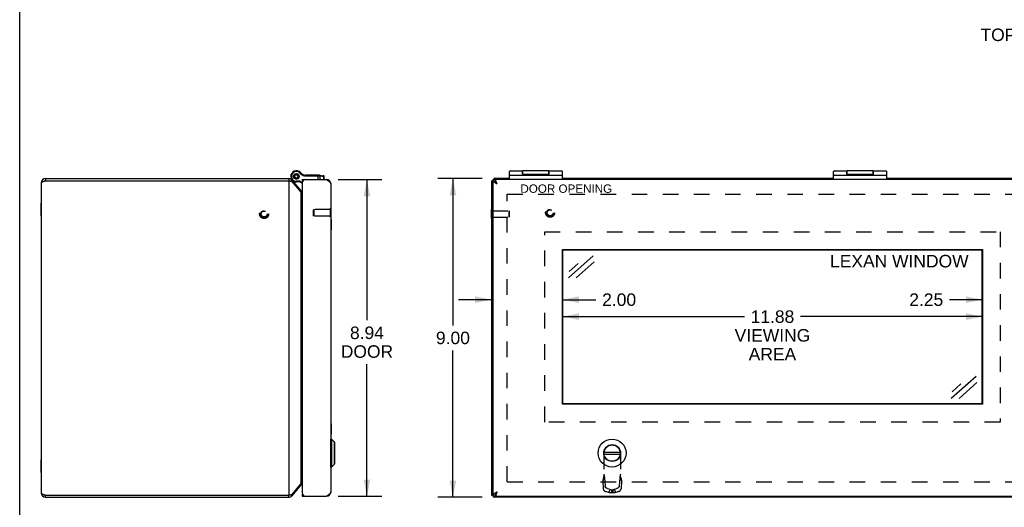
# Model space of a CAD drawing. Header units: inches. Extents: x 0 to 80, y 0 to 51.8.
# Tile 4 of 10: x 0 to 27.8, y 22.7 to 36.5. Entities that reach past the tile are written whole.
import ezdxf

# ---------------------------------------------------------------- set-up
doc = ezdxf.new("R2010")
doc.units = ezdxf.units.IN
doc.header["$LTSCALE"] = 4.400265
doc.header["$MEASUREMENT"] = 0
doc.linetypes.add('HIDDEN', pattern=[0.2, 0.1, -0.1])
doc.layers.get('0').update_dxf_attribs({"linetype": 'CONTINUOUS'})
for name, color, linetype in [('02___PRT_ALL_AXES', 7, 'CONTINUOUS'), ('06___PRT_ALL_SURFS', 7, 'CONTINUOUS'), ('DEFAULT_2', 8, 'HIDDEN'), ('DIMENSIONS', 7, 'CONTINUOUS')]:
    doc.layers.add(name, color=color, linetype=linetype)
doc.styles.get("Standard").update_dxf_attribs({"font": 'arial.ttf'})
doc.dimstyles.new('DIMSTYLE_1', dxfattribs={"dimtxt": 0.352962, "dimasz": 0.470617, "dimexe": 0.09, "dimexo": 0.07, "dimgap": 0.0375, "dimtad": 0, "dimtih": 1, "dimtoh": 1, "dimzin": 4, "dimdsep": 46, "dimtxsty": 'Standard', "dimblk": '_FILLED', "dimblk1": '_FILLED', "dimblk2": '_FILLED', "dimcen": 0.09, "dimazin": 1, "dimtfac": 1, "dimtofl": 0, "dimtmove": 0, "dimatfit": 3, "dimldrblk": '_FILLED', "dimfxl": 0, "dimtolj": 1, "dimtzin": 4, "dimarcsym": 0})

# ---------------------------------------------------------------- blocks, each defined once
blk = doc.blocks.new('_FILLED')
at = {"color": 0, "linetype": 'ByBlock'}
blk.add_solid([(0, 0), (-1, 0.2), (-1, -0.2)], dxfattribs=at)
blk = doc.blocks.new('*D4')
at = {"layer": 'DIMENSIONS', "color": 2, "linetype": 'Continuous'}
for p, q in [((13.071, 32.011), (11.823, 32.011)), ((12.246, 32.011), (12.246, 27.864)), ((12.246, 23.011), (12.246, 27.158)), ((13.071, 23.011), (11.823, 23.011))]:
    blk.add_line(p, q, dxfattribs=at)
at = {"layer": 'DIMENSIONS', "color": 2, "linetype": 'Continuous', "xscale": 0.4706166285, "yscale": 0.4706166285, "zscale": 0.4706166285}
for p, rotation in [((12.246, 32.011), 90), ((12.246, 23.011), 270)]:
    blk.add_blockref('_FILLED', p, dxfattribs=dict(at, rotation=rotation))
at = {"layer": 'DIMENSIONS', "color": 2, "linetype": 'Continuous', "insert": (12.246, 27.688), "char_height": 0.353, "width": 0.95917, "attachment_point": 2, "line_spacing_factor": 0.9}
blk.add_mtext('9.00', dxfattribs=at)
blk = doc.blocks.new('*D17')
at = {"layer": 'DIMENSIONS', "color": 2, "linetype": 'Continuous'}
for p, q in [((9.006, 31.981), (10.24, 31.981)), ((9.816, 31.981), (9.816, 28.008)), ((9.816, 23.041), (9.816, 26.773)), ((9.006, 23.041), (10.24, 23.041))]:
    blk.add_line(p, q, dxfattribs=at)
at = {"layer": 'DIMENSIONS', "color": 2, "linetype": 'Continuous', "xscale": 0.4706166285, "yscale": 0.4706166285, "zscale": 0.4706166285}
for p, rotation in [((9.816, 31.981), 90), ((9.816, 23.041), 270)]:
    blk.add_blockref('_FILLED', p, dxfattribs=dict(at, rotation=rotation))
at = {"layer": 'DIMENSIONS', "color": 2, "linetype": 'Continuous', "insert": (9.816, 27.832), "char_height": 0.353, "width": 1.47746, "attachment_point": 2, "line_spacing_factor": 0.9}
blk.add_mtext('8.94\\PDOOR', dxfattribs=at)
blk = doc.blocks.new('*D19')
at = {"layer": 'DIMENSIONS', "color": 2, "linetype": 'Continuous'}
for p, q in [((27.216, 28.591), (26.281, 28.591)), ((29.466, 28.591), (30.407, 28.591))]:
    blk.add_line(p, q, dxfattribs=at)
at = {"layer": 'DIMENSIONS', "color": 2, "linetype": 'Continuous', "xscale": 0.4706166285, "yscale": 0.4706166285, "zscale": 0.4706166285}
blk.add_blockref('_FILLED', (27.216, 28.591), dxfattribs=at)
at = {"layer": 'DIMENSIONS', "color": 2, "linetype": 'Continuous', "xscale": 0.4706166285, "yscale": 0.4706166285, "zscale": 0.4706166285, "rotation": 180}
blk.add_blockref('_FILLED', (29.466, 28.591), dxfattribs=at)
at = {"layer": 'DIMENSIONS', "color": 2, "linetype": 'Continuous', "insert": (26.105, 28.768), "char_height": 0.353, "width": 0.95917, "attachment_point": 3, "line_spacing_factor": 0.9}
blk.add_mtext('2.25', dxfattribs=at)
blk = doc.blocks.new('*D20')
at = {"layer": 'DIMENSIONS', "color": 2, "linetype": 'Continuous'}
for p, q in [((13.341, 28.591), (12.399, 28.591)), ((15.341, 28.591), (16.288, 28.591))]:
    blk.add_line(p, q, dxfattribs=at)
at = {"layer": 'DIMENSIONS', "color": 2, "linetype": 'Continuous', "xscale": 0.4706166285, "yscale": 0.4706166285, "zscale": 0.4706166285}
blk.add_blockref('_FILLED', (13.341, 28.591), dxfattribs=at)
at = {"layer": 'DIMENSIONS', "color": 2, "linetype": 'Continuous', "xscale": 0.4706166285, "yscale": 0.4706166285, "zscale": 0.4706166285, "rotation": 180}
blk.add_blockref('_FILLED', (15.341, 28.591), dxfattribs=at)
at = {"layer": 'DIMENSIONS', "color": 2, "linetype": 'Continuous', "insert": (16.464, 28.768), "char_height": 0.353, "width": 0.95917, "attachment_point": 1, "line_spacing_factor": 0.9}
blk.add_mtext('2.00', dxfattribs=at)
blk = doc.blocks.new('*D21')
at = {"layer": 'DIMENSIONS', "color": 2, "linetype": 'Continuous'}
for p, q in [((15.341, 28.112), (20.485, 28.112)), ((27.216, 28.112), (22.071, 28.112))]:
    blk.add_line(p, q, dxfattribs=at)
at = {"layer": 'DIMENSIONS', "color": 2, "linetype": 'Continuous', "xscale": 0.4706166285, "yscale": 0.4706166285, "zscale": 0.4706166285, "rotation": 180}
blk.add_blockref('_FILLED', (15.341, 28.112), dxfattribs=at)
at = {"layer": 'DIMENSIONS', "color": 2, "linetype": 'Continuous', "xscale": 0.4706166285, "yscale": 0.4706166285, "zscale": 0.4706166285}
blk.add_blockref('_FILLED', (27.216, 28.112), dxfattribs=at)
at = {"layer": 'DIMENSIONS', "color": 2, "linetype": 'Continuous', "insert": (21.278, 28.289), "char_height": 0.353, "width": 2.13221, "attachment_point": 2, "line_spacing_factor": 0.9}
blk.add_mtext('11.88\\PVIEWING\\PAREA', dxfattribs=at)

msp = doc.modelspace()

# ---------------------------------------------------------------- linework, layer by layer
at = {"color": 7, "linetype": 'Continuous'}
for p, q in [((0, 0), (0, 51.7678)), ((0.7311, 32.0111), (0.7311, 31.9511)), ((7.6042, 32.0111), (7.6042, 31.9511)), ((7.674, 32.0159), (7.6742, 32.0155)), ((7.7427, 32.0733), (7.7422, 32.0821)), ((7.7422, 32.0646), (7.7427, 32.0733)), ((7.7439, 32.0919), (7.7474, 32.1)), ((7.7474, 32.0466), (7.7439, 32.0547)), ((7.7474, 32.1), (7.7499, 32.1084)), ((7.7499, 32.0382), (7.7474, 32.0466)), ((7.7549, 32.1171), (7.7609, 32.1234)), ((7.7609, 32.0232), (7.7549, 32.0296)), ((7.7609, 32.1234), (7.7662, 32.1305)), ((7.7662, 32.0161), (7.7609, 32.0232)), ((7.7738, 32.1369), (7.7817, 32.1409)), ((7.7817, 32.0058), (7.7738, 32.0097)), ((7.7817, 32.1409), (7.789, 32.1457)), ((7.7984, 32.1491), (7.8071, 32.1501)), ((7.8071, 32.1501), (7.8157, 32.1521)), ((7.8257, 32.1521), (7.8342, 32.1501)), ((7.8342, 32.1501), (7.8429, 32.1491)), ((7.8523, 32.1457), (7.8597, 32.1409)), ((7.8597, 32.1409), (7.8675, 32.1369)), ((7.8675, 32.0097), (7.8597, 32.0058)), ((7.8752, 32.1305), (7.8804, 32.1234)), ((7.8804, 32.0232), (7.8752, 32.0161)), ((7.8804, 32.1234), (7.8864, 32.1171)), ((7.8864, 32.0296), (7.8804, 32.0232)), ((7.9001, 32.2093), (7.89, 32.1921)), ((7.9001, 32.2093), (7.89, 32.1921)), ((7.89, 32.1921), (7.89, 32.1921)), ((7.8914, 32.1084), (7.894, 32.1)), ((7.894, 32.0466), (7.8914, 32.0382)), ((7.894, 32.1), (7.8974, 32.0919)), ((7.8974, 32.0547), (7.894, 32.0466)), ((7.8992, 32.0821), (7.8987, 32.0733)), ((7.8987, 32.0733), (7.8992, 32.0646)), ((7.9001, 32.2093), (7.9001, 32.2093)), ((7.936, 32.1794), (7.9209, 32.1664)), ((8.0567, 32.1125), (8.0537, 32.0927)), ((8.0759, 32.111), (8.0759, 32.091)), ((8.0759, 32.111), (8.4525, 32.111)), ((8.0759, 32.091), (8.4581, 32.091)), ((8.4405, 31.981), (8.4405, 32.111)), ((8.4698, 32.1098), (8.5869, 32.0934)), ((8.4779, 32.0901), (8.4964, 32.0884)), ((8.4964, 31.981), (8.4964, 32.0884)), ((8.4964, 32.0884), (8.5976, 32.0742)), ((8.5976, 31.981), (8.5976, 32.0742)), ((8.5976, 32.0742), (8.6042, 32.0736)), ((8.6042, 31.981), (8.6042, 32.0736)), ((13.4006, 32.0111), (13.4006, 31.981)), ((13.8406, 31.981), (13.8406, 32.2108)), ((13.8606, 32.111), (15.3206, 32.111)), ((14.2156, 32.137), (14.2156, 32.2308)), ((14.2156, 32.1377), (14.9656, 32.1377)), ((14.2206, 32.1377), (14.2206, 32.2308)), ((14.9606, 32.1377), (14.9606, 32.2308)), ((14.9656, 32.137), (14.9656, 32.2308)), ((15.3406, 31.981), (15.3406, 32.2108)), ((23.0073, 31.981), (23.0073, 32.2108)), ((23.0273, 32.111), (24.4873, 32.111)), ((23.3823, 32.137), (23.3823, 32.2308)), ((23.3823, 32.1377), (24.1323, 32.1377)), ((23.3873, 32.1377), (23.3873, 32.2308)), ((24.1273, 32.1377), (24.1273, 32.2308)), ((24.1323, 32.137), (24.1323, 32.2308)), ((24.5073, 31.981), (24.5073, 32.2108)), ((7.6961, 31.9682), (7.6612, 31.9389)), ((7.789, 32.0009), (7.7817, 32.0058)), ((7.8071, 31.9965), (7.7984, 31.9975)), ((7.8157, 31.9945), (7.8071, 31.9965)), ((7.8207, 31.9158), (7.8207, 31.9358)), ((7.9206, 31.9358), (7.8207, 31.9358)), ((7.9157, 31.9158), (7.8207, 31.9158)), ((7.8342, 31.9965), (7.8257, 31.9945)), ((7.8429, 31.9975), (7.8342, 31.9965)), ((7.8597, 32.0058), (7.8523, 32.0009)), ((7.9157, 31.9158), (7.9206, 31.9358)), ((7.9157, 31.9158), (7.9862, 31.8791)), ((7.9206, 31.9358), (7.9868, 31.9013)), ((7.9862, 31.981), (7.9862, 31.921)), ((7.9862, 31.921), (7.9914, 31.921)), ((8.6918, 31.98), (8.6907, 31.9717)), ((13.3406, 31.9511), (13.3706, 31.9511)), ((13.3706, 31.981), (13.4306, 31.981)), ((13.4356, 31.98), (13.4356, 31.9497)), ((7.959, 31.6548), (7.94, 31.6389)), ((8.8002, 31.174), (8.7962, 31.174)), ((8.8002, 30.918), (8.8002, 31.174)), ((8.8002, 30.918), (8.7962, 30.918)), ((13.3366, 30.8831), (13.3366, 31.1391)), ((13.3366, 31.1391), (13.3406, 31.1391)), ((13.3366, 30.8831), (13.3406, 30.8831)), ((15.3563, 25.6516), (15.3563, 29.9954)), ((15.3563, 29.9954), (27.2, 29.9954)), ((27.2, 29.9954), (27.2, 25.6516)), ((27.2, 25.6516), (15.3563, 25.6516)), ((8.7992, 24.653), (8.818, 24.653)), ((8.7992, 23.8649), (8.7992, 24.653)), ((8.818, 24.653), (8.9011, 24.5699)), ((8.818, 24.653), (8.818, 23.8649)), ((8.9011, 23.9481), (8.9011, 24.5699)), ((8.9032, 23.9531), (8.9032, 24.5649)), ((16.5176, 24.2887), (16.9737, 24.2887)), ((16.5176, 24.2292), (16.9737, 24.2292)), ((8.818, 23.8649), (8.9011, 23.9481)), ((8.7992, 23.8649), (8.818, 23.8649)), ((7.959, 23.3673), (7.94, 23.3832)), ((7.9862, 23.101), (7.9914, 23.101)), ((7.9862, 23.101), (7.9862, 23.041)), ((0.7311, 23.0111), (0.7311, 23.0711)), ((7.6042, 23.0111), (7.6042, 23.0711)), ((7.6961, 23.0539), (7.6612, 23.0832)), ((8.0466, 23.041), (8.0466, 23.046)), ((8.6918, 23.042), (8.6907, 23.0503)), ((13.3406, 23.0711), (13.3706, 23.0711)), ((13.3706, 23.041), (13.4306, 23.041)), ((13.4006, 23.0111), (13.4006, 23.041)), ((13.4356, 23.042), (13.4356, 23.0723))]:
    msp.add_line(p, q, dxfattribs=at)
at = {"color": 3, "linetype": 'Continuous'}
for p, q in [((0.7311, 32.0111), (7.6042, 32.0111)), ((13.8406, 32.0111), (13.4006, 32.0111)), ((23.0073, 32.0111), (15.3406, 32.0111)), ((32.174, 32.0111), (24.5073, 32.0111)), ((0.6111, 31.8911), (0.6111, 23.1311)), ((0.7311, 31.9511), (7.6042, 31.9511)), ((7.6042, 31.9511), (7.6042, 23.0711)), ((7.6961, 31.9682), (7.959, 31.6548)), ((7.6961, 31.9296), (7.959, 31.6163)), ((7.9862, 31.981), (8.6762, 31.981)), ((7.9862, 31.891), (7.9862, 23.131)), ((8.7962, 31.861), (8.7962, 23.161)), ((13.3406, 31.9511), (13.3406, 23.0711)), ((13.3706, 31.981), (13.3706, 23.041)), ((13.4337, 31.9566), (13.4356, 31.9546)), ((13.4356, 31.98), (13.4356, 31.981)), ((43.2456, 31.981), (13.4356, 31.981)), ((13.4906, 31.861), (13.4861, 31.8754)), ((7.959, 23.4059), (7.959, 31.6163)), ((15.3406, 25.636), (15.3406, 30.011)), ((15.3406, 30.011), (27.2156, 30.011)), ((27.2156, 30.011), (27.2156, 25.636)), ((27.2156, 25.636), (15.3406, 25.636)), ((7.959, 23.4059), (7.6961, 23.0925)), ((7.959, 23.3673), (7.6961, 23.0539)), ((0.7311, 23.0711), (7.6042, 23.0711)), ((0.7311, 23.0111), (7.6042, 23.0111)), ((7.6042, 23.0711), (7.6191, 23.0741)), ((7.9862, 23.041), (8.6762, 23.041)), ((8.6918, 23.051), (8.6762, 23.041)), ((43.2806, 23.0111), (13.4006, 23.0111)), ((13.4356, 23.0675), (13.4337, 23.0656)), ((13.4356, 23.042), (13.4356, 23.041)), ((13.4356, 23.041), (43.2456, 23.041))]:
    msp.add_line(p, q, dxfattribs=at)
at = {"color": 7, "linetype": 'Continuous'}
for points in [[(8.4525, 32.111), (8.4527, 32.111), (8.453, 32.1109), (8.4532, 32.1108), (8.4535, 32.1106), (8.4538, 32.1105), (8.454, 32.1102), (8.4543, 32.11), (8.4545, 32.1096), (8.4547, 32.1093), (8.455, 32.1089), (8.4552, 32.1085), (8.4554, 32.108), (8.4556, 32.1075), (8.4559, 32.1069), (8.4561, 32.1064), (8.4563, 32.1058), (8.4564, 32.1051), (8.4566, 32.1045), (8.4568, 32.1038), (8.457, 32.103), (8.4571, 32.1023), (8.4572, 32.1015), (8.4574, 32.1007), (8.4575, 32.0999), (8.4576, 32.0991), (8.4577, 32.0982), (8.4578, 32.0973), (8.4579, 32.0965), (8.4579, 32.0956), (8.458, 32.0947), (8.458, 32.0938), (8.4581, 32.0928), (8.4581, 32.0919), (8.4581, 32.091)], [(8.4581, 32.091), (8.46, 32.091), (8.4619, 32.091), (8.4638, 32.0909), (8.4656, 32.0909), (8.4675, 32.0908), (8.4693, 32.0907), (8.471, 32.0906), (8.4728, 32.0905), (8.4745, 32.0904), (8.4762, 32.0903), (8.4779, 32.0901)], [(8.4698, 32.1098), (8.4704, 32.1097), (8.4709, 32.1095), (8.4715, 32.1094), (8.472, 32.1091), (8.4725, 32.1089), (8.473, 32.1086), (8.4736, 32.1082), (8.474, 32.1078), (8.4745, 32.1074), (8.475, 32.1069), (8.4754, 32.1064), (8.4758, 32.1059), (8.4763, 32.1053), (8.4766, 32.1047), (8.477, 32.1041), (8.4773, 32.1034), (8.4777, 32.1027), (8.478, 32.102), (8.4782, 32.1013), (8.4785, 32.1005), (8.4787, 32.0997), (8.4789, 32.0989), (8.4791, 32.098), (8.4792, 32.0972), (8.4794, 32.0963), (8.4795, 32.0954), (8.4795, 32.0945), (8.4796, 32.0936), (8.4796, 32.0927), (8.4796, 32.0918), (8.4795, 32.0909), (8.4795, 32.09)], [(8.4813, 32.1082), (8.4822, 32.108), (8.483, 32.1078), (8.4838, 32.1076), (8.4847, 32.1073), (8.4855, 32.107), (8.4863, 32.1066), (8.487, 32.1062), (8.4878, 32.1058), (8.4885, 32.1053), (8.4892, 32.1048), (8.4899, 32.1042), (8.4905, 32.1036), (8.4912, 32.103), (8.4918, 32.1023), (8.4923, 32.1016), (8.4929, 32.1008), (8.4934, 32.1001), (8.4938, 32.0993), (8.4943, 32.0985), (8.4947, 32.0976), (8.495, 32.0968), (8.4953, 32.0959), (8.4956, 32.095), (8.4959, 32.0941), (8.4961, 32.0931), (8.4962, 32.0922), (8.4963, 32.0912), (8.4964, 32.0903), (8.4965, 32.0893), (8.4964, 32.0884)], [(8.5825, 32.094), (8.5833, 32.0939), (8.5841, 32.0937), (8.585, 32.0935), (8.5858, 32.0932), (8.5866, 32.0929), (8.5874, 32.0925), (8.5882, 32.0921), (8.5889, 32.0916), (8.5896, 32.0912), (8.5903, 32.0906), (8.591, 32.0901), (8.5917, 32.0894), (8.5923, 32.0888), (8.5929, 32.0881), (8.5935, 32.0874), (8.594, 32.0867), (8.5945, 32.0859), (8.595, 32.0851), (8.5954, 32.0843), (8.5958, 32.0835), (8.5961, 32.0826), (8.5965, 32.0817), (8.5967, 32.0808), (8.597, 32.0799), (8.5972, 32.079), (8.5973, 32.078), (8.5975, 32.0771), (8.5975, 32.0761), (8.5976, 32.0752), (8.5976, 32.0742)], [(13.4306, 31.981), (13.4308, 31.976), (13.4311, 31.971), (13.4318, 31.966), (13.4327, 31.961), (13.4338, 31.956), (13.4352, 31.951)], [(13.4352, 31.951), (13.4368, 31.946), (13.4387, 31.941), (13.4407, 31.936), (13.443, 31.931), (13.4455, 31.926), (13.4482, 31.921)], [(13.4482, 31.921), (13.4511, 31.916), (13.4541, 31.911)], [(13.4541, 31.911), (13.4573, 31.906), (13.4606, 31.901), (13.4641, 31.896), (13.4677, 31.891), (13.4713, 31.886), (13.4751, 31.881), (13.4789, 31.876), (13.4828, 31.871), (13.4867, 31.866), (13.4906, 31.861)], [(13.4906, 31.861), (13.4879, 31.8653), (13.4851, 31.8696), (13.4824, 31.8738), (13.4796, 31.878), (13.4769, 31.8821), (13.4741, 31.8861), (13.4714, 31.89), (13.4686, 31.8937), (13.4659, 31.8972), (13.4631, 31.9005), (13.4604, 31.9037), (13.4576, 31.9066), (13.4557, 31.9085)], [(13.4482, 23.101), (13.4455, 23.096), (13.443, 23.091), (13.4407, 23.086), (13.4387, 23.081), (13.4368, 23.076)], [(13.4573, 23.116), (13.4541, 23.111), (13.4511, 23.106), (13.4482, 23.101)], [(13.4906, 23.161), (13.4879, 23.1567), (13.4851, 23.1524), (13.4824, 23.1481), (13.4796, 23.144), (13.4769, 23.1399), (13.4741, 23.1359), (13.4714, 23.132), (13.4686, 23.1283), (13.4659, 23.1248), (13.4631, 23.1214), (13.4604, 23.1183), (13.4576, 23.1154), (13.4557, 23.1135)], [(13.4906, 23.161), (13.4867, 23.156), (13.4828, 23.151), (13.4789, 23.146), (13.4751, 23.141), (13.4713, 23.136), (13.4677, 23.131), (13.4641, 23.126), (13.4606, 23.121), (13.4573, 23.116)], [(13.4368, 23.076), (13.4352, 23.071), (13.4338, 23.066), (13.4327, 23.061), (13.4318, 23.056), (13.4311, 23.051), (13.4308, 23.046), (13.4306, 23.041)]]:
    msp.add_lwpolyline(points, dxfattribs=at)
at = {"color": 3, "linetype": 'Continuous'}
for points in [[(13.4006, 32.0111), (13.4022, 32.0108), (13.4037, 32.0101), (13.4052, 32.009), (13.4068, 32.0074), (13.4083, 32.0053), (13.4098, 32.0028), (13.4113, 31.9998), (13.4129, 31.9965), (13.4144, 31.9927), (13.4159, 31.9885), (13.4175, 31.984), (13.4184, 31.981)], [(0.6111, 31.8911), (0.6114, 31.8938), (0.6123, 31.8965), (0.6138, 31.8992), (0.616, 31.902), (0.6187, 31.9047), (0.622, 31.9075), (0.6258, 31.9102), (0.6301, 31.9129), (0.635, 31.9156), (0.6404, 31.9183), (0.6463, 31.9211), (0.6526, 31.9238), (0.6592, 31.9265), (0.6663, 31.9293), (0.6736, 31.932), (0.6812, 31.9347), (0.6891, 31.9374), (0.6973, 31.9402), (0.7056, 31.9429), (0.7141, 31.9456), (0.7226, 31.9484), (0.7311, 31.9511)], [(7.6042, 31.9511), (7.6191, 31.948), (7.6265, 31.9465), (7.6338, 31.9449), (7.641, 31.9434), (7.648, 31.9419), (7.6549, 31.9404), (7.6616, 31.9388), (7.668, 31.9373), (7.6742, 31.9358), (7.6801, 31.9342), (7.6858, 31.9327), (7.6911, 31.9312), (7.6961, 31.9296)], [(8.6762, 31.981), (8.6918, 31.971), (8.6996, 31.966), (8.7072, 31.961), (8.7147, 31.956), (8.7221, 31.951), (8.7292, 31.946), (8.7362, 31.941), (8.7428, 31.936), (8.7492, 31.931), (8.7553, 31.926), (8.761, 31.921), (8.7664, 31.916), (8.7714, 31.911), (8.7759, 31.906), (8.7801, 31.901), (8.7838, 31.896), (8.787, 31.891), (8.7898, 31.886), (8.7921, 31.881), (8.7939, 31.876), (8.7951, 31.871), (8.7959, 31.866), (8.7962, 31.861)], [(13.3406, 31.9511), (13.3409, 31.9495), (13.3416, 31.948), (13.3427, 31.9465), (13.3443, 31.9449), (13.3464, 31.9434), (13.3489, 31.9419), (13.3519, 31.9404), (13.3553, 31.9388), (13.359, 31.9373), (13.3632, 31.9358), (13.3678, 31.9342), (13.3706, 31.9333)], [(13.3706, 31.981), (13.3709, 31.976), (13.3717, 31.971), (13.3729, 31.966), (13.3747, 31.961), (13.377, 31.956), (13.3798, 31.951), (13.383, 31.946), (13.3867, 31.941), (13.3909, 31.936), (13.3954, 31.931), (13.4004, 31.926), (13.4058, 31.921), (13.4115, 31.916), (13.4176, 31.911), (13.424, 31.906), (13.4306, 31.901), (13.4376, 31.896), (13.4447, 31.891), (13.4521, 31.886), (13.4596, 31.881), (13.4672, 31.876), (13.475, 31.871), (13.4828, 31.866), (13.4906, 31.861)], [(13.4861, 31.8754), (13.4838, 31.8825), (13.4815, 31.8895), (13.4792, 31.8964), (13.4769, 31.9033), (13.4746, 31.9099), (13.4723, 31.9164), (13.47, 31.9227), (13.4677, 31.9287), (13.4654, 31.9346), (13.4631, 31.9401), (13.4608, 31.9454), (13.4586, 31.9503), (13.4563, 31.955), (13.454, 31.9593), (13.4517, 31.9632), (13.4494, 31.9668), (13.4471, 31.97), (13.4448, 31.9728), (13.4425, 31.9752), (13.4402, 31.9772), (13.4379, 31.9788), (13.4356, 31.98)], [(7.9862, 31.5891), (7.9845, 31.5906), (7.9796, 31.5948), (7.975, 31.5991), (7.9706, 31.6034), (7.9664, 31.6077), (7.9626, 31.612), (7.959, 31.6163)], [(7.9862, 23.433), (7.9845, 23.4316), (7.9796, 23.4273), (7.975, 23.423), (7.9706, 23.4187), (7.9664, 23.4144), (7.9626, 23.4102), (7.959, 23.4059)], [(0.6111, 23.1311), (0.6114, 23.1284), (0.6123, 23.1256), (0.6138, 23.1229), (0.616, 23.1202), (0.6187, 23.1174), (0.622, 23.1147), (0.6258, 23.112), (0.6301, 23.1093), (0.635, 23.1065), (0.6404, 23.1038), (0.6463, 23.1011), (0.6526, 23.0983), (0.6592, 23.0956), (0.6663, 23.0929), (0.6736, 23.0902), (0.6812, 23.0875), (0.6891, 23.0847), (0.6973, 23.082), (0.7056, 23.0792), (0.7141, 23.0765), (0.7226, 23.0738), (0.7311, 23.0711)], [(8.7962, 23.161), (8.7959, 23.156), (8.7951, 23.151), (8.7939, 23.146), (8.7921, 23.141), (8.7898, 23.136), (8.787, 23.131), (8.7838, 23.126), (8.7801, 23.121), (8.7759, 23.116), (8.7714, 23.111), (8.7664, 23.106), (8.761, 23.101), (8.7553, 23.096), (8.7492, 23.091), (8.7428, 23.086), (8.7362, 23.081), (8.7292, 23.076), (8.7221, 23.071), (8.7147, 23.066), (8.7072, 23.061), (8.6996, 23.056), (8.6918, 23.051)], [(13.4906, 23.161), (13.4828, 23.156), (13.475, 23.151), (13.4672, 23.146), (13.4596, 23.141), (13.4521, 23.136), (13.4447, 23.131), (13.4376, 23.126), (13.4306, 23.121), (13.424, 23.116), (13.4176, 23.111), (13.4115, 23.106), (13.4058, 23.101), (13.4004, 23.096), (13.3954, 23.091), (13.3909, 23.086), (13.3867, 23.081), (13.383, 23.076), (13.3798, 23.071), (13.377, 23.066), (13.3747, 23.061), (13.3729, 23.056), (13.3717, 23.051), (13.3709, 23.046), (13.3706, 23.041)], [(13.4906, 23.161), (13.4861, 23.1466), (13.4838, 23.1395), (13.4815, 23.1325), (13.4792, 23.1255), (13.4769, 23.1187), (13.4746, 23.1121), (13.4723, 23.1056), (13.47, 23.0993), (13.4677, 23.0932), (13.4654, 23.0874), (13.4631, 23.0819), (13.4608, 23.0766), (13.4586, 23.0716), (13.4563, 23.067), (13.454, 23.0627), (13.4517, 23.0587), (13.4494, 23.0552), (13.4471, 23.052), (13.4448, 23.0491), (13.4425, 23.0467), (13.4402, 23.0447), (13.4379, 23.0432), (13.4356, 23.042)], [(7.6191, 23.0741), (7.6265, 23.0757), (7.6338, 23.0772), (7.641, 23.0787), (7.648, 23.0803), (7.6549, 23.0818), (7.6616, 23.0833), (7.668, 23.0848), (7.6742, 23.0864), (7.6801, 23.0879), (7.6858, 23.0894), (7.6911, 23.091), (7.6961, 23.0925)], [(13.3406, 23.0711), (13.3409, 23.0726), (13.3416, 23.0741), (13.3427, 23.0757), (13.3443, 23.0772), (13.3464, 23.0787), (13.3489, 23.0803), (13.3519, 23.0818), (13.3553, 23.0833), (13.359, 23.0848), (13.3632, 23.0864), (13.3678, 23.0879), (13.3706, 23.0888)], [(13.4006, 23.0111), (13.4022, 23.0113), (13.4037, 23.012), (13.4052, 23.0132), (13.4068, 23.0148), (13.4083, 23.0169), (13.4098, 23.0194), (13.4113, 23.0223), (13.4129, 23.0257), (13.4144, 23.0295), (13.4159, 23.0336), (13.4175, 23.0382), (13.4183, 23.041)]]:
    msp.add_lwpolyline(points, dxfattribs=at)
at = {"color": 7, "linetype": 'Continuous'}
for centre, radius in [((7.8207, 32.0733), 0.078), ((7.8207, 32.0733), 0.048), ((16.7456, 24.259), 0.3941), ((16.7456, 24.259), 0.2375), ((16.7456, 24.259), 0.23)]:
    msp.add_circle(centre, radius, dxfattribs=at)
at = {"color": 3, "linetype": 'Continuous'}
for centre, radius, start, end in [((0.7311, 31.8911), 0.12, 90, 180), ((7.6042, 31.8911), 0.12, 40, 90), ((8.0762, 31.891), 0.09, 90, 180), ((8.6762, 31.861), 0.12, 0, 90), ((8.005, 31.6934), 0.06, 220, 251.70745), ((8.005, 23.3287), 0.06, 108.29255, 140), ((0.7311, 23.1311), 0.12, 180, 270), ((8.0762, 23.131), 0.09, 180, 270), ((8.6762, 23.161), 0.12, 270, 360), ((7.6042, 23.1311), 0.12, 270, 320)]:
    msp.add_arc(centre, radius, start, end, dxfattribs=at)
at = {"color": 7, "linetype": 'Continuous'}
for centre, radius, start, end in [((7.8207, 32.0733), 0.1575, 59.73501, 270), ((7.9163, 32.1103), 0.26, 201.378, 220), ((7.8207, 32.0733), 0.1375, 59.73501, 270), ((7.8285, 32.0866), 0.1221, 40.79327, 59.73501), ((7.8285, 32.0866), 0.1421, 40.79327, 59.73501), ((7.8207, 32.0733), 0.1575, 37.359, 59.21001), ((8.0875, 32.3101), 0.22, 220.79327, 261.15991), ((8.0875, 32.3101), 0.2, 220.79327, 261.15991), ((8.0759, 32.236), 0.145, 261.15991, 270), ((8.0759, 32.236), 0.125, 261.15991, 270), ((8.4525, 31.986), 0.125, 82.03818, 90.00008), ((8.5842, 32.0736), 0.02, 360, 82.03825), ((13.8606, 32.2108), 0.02, 90, 180), ((13.8606, 32.091), 0.02, 90, 180), ((15.3206, 32.2108), 0.02, 0, 90), ((15.3206, 32.091), 0.02, 0, 90), ((23.0273, 32.2108), 0.02, 90, 180), ((23.0273, 32.091), 0.02, 90, 180), ((24.4873, 32.2108), 0.02, 0, 90), ((24.4873, 32.091), 0.02, 0, 90), ((0.7311, 31.8911), 0.06, 90, 125.72818), ((7.6042, 31.8911), 0.06, 66.8969, 90), ((8.0353, 31.7584), 0.125, 233.62022, 246.85605), ((8.7992, 24.65), 0.00305, 90, 180.00009), ((8.8961, 24.5649), 0.0071, 359.99999, 44.99999), ((8.8961, 23.9531), 0.0071, 315.00001, 0.00001), ((8.7992, 23.868), 0.00305, 179.99991, 270), ((0.7311, 23.1311), 0.06, 234.27182, 270), ((7.6042, 23.1311), 0.06, 270, 293.1031)]:
    msp.add_arc(centre, radius, start, end, dxfattribs=at)
at = {"layer": '02___PRT_ALL_AXES', "color": 7, "linetype": 'Continuous'}
for p, q in [((8.0949, 32.111), (8.0949, 32.121)), ((8.0949, 32.121), (8.4353, 32.121)), ((8.1033, 32.111), (8.1033, 32.121)), ((8.1552, 32.111), (8.1552, 32.121)), ((8.1636, 32.111), (8.1636, 32.121)), ((8.172, 32.111), (8.172, 32.121)), ((8.2267, 32.111), (8.2267, 32.121)), ((8.2351, 32.111), (8.2351, 32.121)), ((8.2435, 32.111), (8.2435, 32.121)), ((8.2904, 32.111), (8.2904, 32.121)), ((8.2988, 32.111), (8.2988, 32.121)), ((8.3072, 32.111), (8.3072, 32.121)), ((8.3593, 32.111), (8.3593, 32.121)), ((8.3677, 32.111), (8.3677, 32.121)), ((8.3761, 32.111), (8.3761, 32.121)), ((8.4267, 32.111), (8.4267, 32.121)), ((8.4351, 32.111), (8.4351, 32.121)), ((8.4353, 32.111), (8.4353, 32.121)), ((13.8606, 32.2308), (14.2156, 32.2308)), ((14.2206, 32.1513), (14.2156, 32.1513)), ((14.2174, 32.111), (14.2174, 32.121)), ((14.2174, 32.121), (14.9666, 32.121)), ((14.9606, 32.2308), (14.2206, 32.2308)), ((14.4657, 32.111), (14.4657, 32.121)), ((14.4802, 32.111), (14.4802, 32.121)), ((14.7152, 32.111), (14.7152, 32.121)), ((14.8633, 32.111), (14.8633, 32.121)), ((14.9656, 32.1513), (14.9606, 32.1513)), ((14.9612, 32.111), (14.9612, 32.121)), ((14.9656, 32.2308), (15.3206, 32.2308)), ((14.9666, 32.111), (14.9666, 32.121)), ((23.0273, 32.2308), (23.3823, 32.2308)), ((23.3873, 32.1513), (23.3823, 32.1513)), ((23.3841, 32.111), (23.3841, 32.121)), ((23.3841, 32.121), (24.1333, 32.121)), ((24.1273, 32.2308), (23.3873, 32.2308)), ((23.6324, 32.111), (23.6324, 32.121)), ((23.6469, 32.111), (23.6469, 32.121)), ((23.8819, 32.111), (23.8819, 32.121)), ((24.0299, 32.111), (24.0299, 32.121)), ((24.1323, 32.1513), (24.1273, 32.1513)), ((24.1279, 32.111), (24.1279, 32.121)), ((24.1323, 32.2308), (24.4873, 32.2308)), ((24.1333, 32.111), (24.1333, 32.121))]:
    msp.add_line(p, q, dxfattribs=at)
msp.add_circle((7.8207, 32.0733), 0.079, dxfattribs=at)
at = {"layer": '06___PRT_ALL_SURFS', "color": 7, "linetype": 'Continuous'}
for p, q in [((0.6071, 30.9559), (0.6071, 31.3162)), ((0.6071, 31.3162), (0.6111, 31.3162)), ((0.6071, 31.2261), (0.6111, 31.2261)), ((0.6071, 31.046), (0.6111, 31.046)), ((0.6071, 30.9559), (0.6111, 30.9559)), ((8.8002, 30.8528), (8.7962, 30.8528)), ((8.8002, 30.7807), (8.7962, 30.7807)), ((8.8002, 30.6363), (8.7962, 30.6363)), ((8.8002, 30.8528), (8.8002, 30.5642)), ((8.8002, 30.5642), (8.7962, 30.5642)), ((8.8002, 25.0828), (8.7962, 25.0828)), ((8.8002, 25.0828), (8.8002, 24.7942)), ((8.8002, 25.0107), (8.7962, 25.0107)), ((8.8002, 24.8663), (8.7962, 24.8663)), ((8.8002, 24.7942), (8.7962, 24.7942)), ((0.6071, 23.7059), (0.6071, 24.0662)), ((0.6071, 24.0662), (0.6111, 24.0662)), ((0.6071, 23.9761), (0.6111, 23.9761)), ((0.6071, 23.796), (0.6111, 23.796)), ((0.6071, 23.7059), (0.6111, 23.7059))]:
    msp.add_line(p, q, dxfattribs=at)
at = {"layer": 'DEFAULT_2', "color": 8, "linetype": 'HIDDEN'}
for p, q in [((13.7783, 23.4487), (13.7783, 31.5734)), ((13.7783, 31.5734), (42.903, 31.5734)), ((8.7962, 31.174), (8.7822, 31.174)), ((8.7822, 30.918), (8.7822, 31.174)), ((8.3002, 31.13), (8.3102, 31.14)), ((8.3002, 30.962), (8.3002, 31.13)), ((8.3002, 30.962), (8.3102, 30.952)), ((8.3102, 31.14), (8.3102, 30.952)), ((8.7822, 31.14), (8.3102, 31.14)), ((8.7822, 30.952), (8.3102, 30.952)), ((8.7962, 30.918), (8.7822, 30.918)), ((13.3406, 31.1391), (13.3546, 31.1391)), ((13.3546, 30.8831), (13.3546, 31.1391)), ((13.3546, 31.1051), (13.8266, 31.1051)), ((13.3546, 30.9171), (13.8266, 30.9171)), ((13.8266, 31.1051), (13.8266, 30.9171)), ((13.8366, 31.0951), (13.8266, 31.1051)), ((13.8366, 30.9271), (13.8266, 30.9171)), ((13.8366, 31.0951), (13.8366, 30.9271)), ((13.3406, 30.8831), (13.3546, 30.8831)), ((14.8406, 25.136), (14.8406, 30.511)), ((14.8406, 30.511), (27.7156, 30.511)), ((27.7156, 30.511), (27.7156, 25.136)), ((27.7156, 25.136), (14.8406, 25.136)), ((16.5094, 24.243), (16.5094, 23.5901)), ((16.7458, 24.479), (16.7454, 24.479)), ((16.9818, 24.243), (16.9818, 23.5901)), ((13.7783, 23.4487), (42.903, 23.4487)), ((16.5324, 23.5594), (16.4807, 23.4778)), ((16.4807, 23.4778), (16.4939, 23.2452)), ((16.497, 23.5421), (16.4939, 23.5304)), ((16.5004, 23.5551), (16.497, 23.5421)), ((16.5324, 23.5594), (16.5456, 23.3267)), ((16.9589, 23.5594), (16.9457, 23.3267)), ((16.9589, 23.5594), (17.0106, 23.4778)), ((17.0106, 23.4778), (16.9974, 23.2452)), ((16.639, 23.1447), (16.5675, 23.1693)), ((16.6907, 23.2262), (16.6192, 23.2509)), ((16.6907, 23.2262), (16.639, 23.1447)), ((16.7235, 23.2153), (16.7235, 23.1395)), ((16.7677, 23.2153), (16.7235, 23.2153)), ((16.7677, 23.1395), (16.7235, 23.1395)), ((16.7677, 23.2153), (16.7677, 23.1395)), ((16.8721, 23.2509), (16.8006, 23.2262)), ((16.8006, 23.2262), (16.8523, 23.1447)), ((16.9238, 23.1693), (16.8523, 23.1447))]:
    msp.add_line(p, q, dxfattribs=at)
for points in [[(16.5094, 23.6659), (16.5122, 23.6521), (16.5149, 23.6384), (16.5177, 23.6248), (16.5205, 23.6114), (16.5234, 23.5982), (16.5263, 23.5851), (16.5293, 23.5721), (16.5324, 23.5594)], [(16.9818, 23.6659), (16.9791, 23.6521), (16.9763, 23.6384), (16.9736, 23.6248), (16.9708, 23.6114), (16.9679, 23.5982), (16.965, 23.5851), (16.962, 23.5721), (16.9589, 23.5594)], [(16.4939, 23.5304), (16.4918, 23.5224), (16.4898, 23.5146), (16.4878, 23.507), (16.4859, 23.4995), (16.4841, 23.4921), (16.4823, 23.4849), (16.4807, 23.4778)], [(16.5094, 23.635), (16.5094, 23.6287), (16.5092, 23.622), (16.5088, 23.6153), (16.5084, 23.6085), (16.5078, 23.6018), (16.5071, 23.5951), (16.5062, 23.5884), (16.5053, 23.5817), (16.5042, 23.575), (16.5029, 23.5683), (16.5016, 23.5617), (16.5002, 23.5551), (16.4986, 23.5484), (16.497, 23.5421)], [(16.5094, 23.5901), (16.5072, 23.5811), (16.5049, 23.5723), (16.5026, 23.5636), (16.5004, 23.5551)], [(16.9943, 23.5421), (16.9927, 23.5484), (16.9911, 23.5551), (16.9897, 23.5617), (16.9883, 23.5683), (16.9871, 23.575), (16.986, 23.5817), (16.985, 23.5884), (16.9842, 23.5951), (16.9835, 23.6018), (16.9829, 23.6085), (16.9824, 23.6153), (16.9821, 23.622), (16.9819, 23.6287), (16.9818, 23.635)], [(16.9818, 23.5901), (16.9841, 23.5811), (16.9864, 23.5723), (16.9886, 23.5636), (16.9909, 23.5551), (16.9974, 23.5304)], [(16.9974, 23.5304), (16.9995, 23.5224), (17.0015, 23.5146), (17.0035, 23.507), (17.0054, 23.4995), (17.0072, 23.4921), (17.0089, 23.4849), (17.0106, 23.4778)], [(16.4939, 23.2452), (16.494, 23.2435), (16.4942, 23.2419), (16.4945, 23.2402), (16.4948, 23.2385), (16.4952, 23.2368), (16.4957, 23.2351), (16.4962, 23.2334), (16.4968, 23.2316), (16.4975, 23.2298), (16.4983, 23.2281), (16.4991, 23.2263), (16.4999, 23.2245), (16.5009, 23.2227), (16.5019, 23.2209), (16.5029, 23.2192), (16.504, 23.2174), (16.5052, 23.2156), (16.5065, 23.2138), (16.5078, 23.212), (16.5091, 23.2103), (16.5105, 23.2085), (16.512, 23.2068), (16.5135, 23.2051), (16.515, 23.2033), (16.5167, 23.2017), (16.5183, 23.2), (16.52, 23.1983), (16.5218, 23.1967), (16.5236, 23.1951), (16.5254, 23.1935), (16.5273, 23.1919), (16.5292, 23.1904), (16.5311, 23.1889), (16.5331, 23.1875), (16.5351, 23.186), (16.5371, 23.1846), (16.5392, 23.1833), (16.5413, 23.1819), (16.5434, 23.1806), (16.5455, 23.1794), (16.5477, 23.1782), (16.5498, 23.177), (16.552, 23.1759), (16.5542, 23.1748), (16.5564, 23.1738), (16.5586, 23.1728), (16.5608, 23.1719), (16.563, 23.171), (16.5653, 23.1701), (16.5675, 23.1693)], [(16.6192, 23.2509), (16.617, 23.2516), (16.6148, 23.2525), (16.6125, 23.2534), (16.6103, 23.2543), (16.6081, 23.2553), (16.6059, 23.2563), (16.6037, 23.2574), (16.6015, 23.2585), (16.5994, 23.2597), (16.5972, 23.2609), (16.5951, 23.2622), (16.593, 23.2634), (16.5909, 23.2648), (16.5888, 23.2661), (16.5868, 23.2675), (16.5848, 23.269), (16.5828, 23.2704), (16.5809, 23.2719), (16.579, 23.2735), (16.5771, 23.275), (16.5753, 23.2766), (16.5735, 23.2782), (16.5717, 23.2798), (16.57, 23.2815), (16.5684, 23.2832), (16.5668, 23.2849), (16.5652, 23.2866), (16.5637, 23.2883), (16.5622, 23.29), (16.5608, 23.2918), (16.5595, 23.2936), (16.5582, 23.2953), (16.5569, 23.2971), (16.5558, 23.2989), (16.5546, 23.3007), (16.5536, 23.3025), (16.5526, 23.3042), (16.5516, 23.306), (16.5508, 23.3078), (16.55, 23.3096), (16.5492, 23.3114), (16.5486, 23.3131), (16.5479, 23.3149), (16.5474, 23.3166), (16.5469, 23.3183), (16.5465, 23.32), (16.5462, 23.3217), (16.5459, 23.3234), (16.5457, 23.325), (16.5456, 23.3267)], [(16.7235, 23.1395), (16.7187, 23.139), (16.7138, 23.1386), (16.7089, 23.1384), (16.7041, 23.1382), (16.6992, 23.1381), (16.6944, 23.138), (16.6896, 23.1381), (16.6848, 23.1382), (16.6801, 23.1385), (16.6754, 23.1388), (16.6707, 23.1392), (16.666, 23.1397), (16.6614, 23.1403), (16.6568, 23.141), (16.6523, 23.1418), (16.6478, 23.1427), (16.6434, 23.1436), (16.639, 23.1447)], [(16.7235, 23.2153), (16.7211, 23.2158), (16.7187, 23.2163), (16.7163, 23.2168), (16.7139, 23.2174), (16.7115, 23.2181), (16.7091, 23.2188), (16.7067, 23.2195), (16.7044, 23.2203), (16.702, 23.2212), (16.6997, 23.2221), (16.6974, 23.223), (16.6952, 23.224), (16.6929, 23.2251), (16.6907, 23.2262)], [(16.8006, 23.2262), (16.7984, 23.2251), (16.7961, 23.224), (16.7938, 23.223), (16.7916, 23.2221), (16.7892, 23.2212), (16.7869, 23.2203), (16.7846, 23.2195), (16.7822, 23.2188), (16.7798, 23.2181), (16.7774, 23.2174), (16.775, 23.2168), (16.7726, 23.2163), (16.7702, 23.2158), (16.7677, 23.2153)], [(16.8523, 23.1447), (16.8483, 23.1437), (16.8444, 23.1428), (16.8403, 23.142), (16.8363, 23.1413), (16.8322, 23.1407), (16.828, 23.1401), (16.8239, 23.1396), (16.8197, 23.1391), (16.8154, 23.1388), (16.8112, 23.1385), (16.8069, 23.1383), (16.8026, 23.1381), (16.7983, 23.138), (16.794, 23.138), (16.7896, 23.1381), (16.7853, 23.1382), (16.7809, 23.1384), (16.7765, 23.1387), (16.7721, 23.1391), (16.7677, 23.1395)], [(16.9457, 23.3267), (16.9455, 23.325), (16.9453, 23.3234), (16.9451, 23.3217), (16.9447, 23.32), (16.9443, 23.3183), (16.9439, 23.3166), (16.9433, 23.3149), (16.9427, 23.3131), (16.942, 23.3114), (16.9413, 23.3096), (16.9405, 23.3078), (16.9396, 23.306), (16.9387, 23.3042), (16.9377, 23.3025), (16.9366, 23.3007), (16.9355, 23.2989), (16.9343, 23.2971), (16.9331, 23.2953), (16.9318, 23.2936), (16.9304, 23.2918), (16.929, 23.29), (16.9276, 23.2883), (16.9261, 23.2866), (16.9245, 23.2849), (16.9229, 23.2832), (16.9212, 23.2815), (16.9195, 23.2798), (16.9178, 23.2782), (16.916, 23.2766), (16.9142, 23.275), (16.9123, 23.2735), (16.9104, 23.2719), (16.9084, 23.2704), (16.9065, 23.269), (16.9045, 23.2675), (16.9024, 23.2661), (16.9004, 23.2648), (16.8983, 23.2634), (16.8962, 23.2622), (16.894, 23.2609), (16.8919, 23.2597), (16.8897, 23.2585), (16.8876, 23.2574), (16.8854, 23.2563), (16.8832, 23.2553), (16.8809, 23.2543), (16.8787, 23.2534), (16.8765, 23.2525), (16.8743, 23.2516), (16.8721, 23.2509)], [(16.9238, 23.1693), (16.926, 23.1701), (16.9282, 23.171), (16.9304, 23.1719), (16.9327, 23.1728), (16.9349, 23.1738), (16.9371, 23.1748), (16.9393, 23.1759), (16.9414, 23.177), (16.9436, 23.1782), (16.9458, 23.1794), (16.9479, 23.1806), (16.95, 23.1819), (16.9521, 23.1833), (16.9541, 23.1846), (16.9562, 23.186), (16.9582, 23.1875), (16.9602, 23.1889), (16.9621, 23.1904), (16.964, 23.1919), (16.9659, 23.1935), (16.9677, 23.1951), (16.9695, 23.1967), (16.9712, 23.1983), (16.973, 23.2), (16.9746, 23.2017), (16.9762, 23.2033), (16.9778, 23.2051), (16.9793, 23.2068), (16.9808, 23.2085), (16.9822, 23.2103), (16.9835, 23.212), (16.9848, 23.2138), (16.986, 23.2156), (16.9872, 23.2174), (16.9883, 23.2192), (16.9894, 23.2209), (16.9904, 23.2227), (16.9913, 23.2245), (16.9922, 23.2263), (16.993, 23.2281), (16.9938, 23.2298), (16.9944, 23.2316), (16.995, 23.2334), (16.9956, 23.2351), (16.996, 23.2368), (16.9965, 23.2385), (16.9968, 23.2402), (16.9971, 23.2419), (16.9972, 23.2435), (16.9974, 23.2452)]]:
    msp.add_lwpolyline(points, dxfattribs=at)
for centre, radius in [((14.9936, 31.046), 0.128), ((6.9101, 31.0111), 0.128), ((6.9101, 31.0111), 0.094), ((6.9101, 31.0111), 0.084), ((14.9936, 31.046), 0.0965), ((14.9936, 31.046), 0.094), ((14.9936, 31.046), 0.084)]:
    msp.add_circle(centre, radius, dxfattribs=at)
for centre, start, end in [((16.7454, 24.243), 90, 180), ((16.7458, 24.243), 0, 90)]:
    msp.add_arc(centre, 0.236, start, end, dxfattribs=at)
at = {"layer": 'DIMENSIONS', "color": 7, "linetype": 'Continuous'}
for p, q in [((15.5138, 29.2115), (16.2132, 29.8332)), ((15.5349, 29.3877), (15.7886, 29.6132)), ((16.2396, 29.6555), (15.7335, 29.2056)), ((26.3321, 25.8094), (27.0315, 26.431)), ((26.3533, 25.9855), (26.6069, 26.211)), ((27.0579, 26.2533), (26.5519, 25.8035))]:
    msp.add_line(p, q, dxfattribs=at)

# ---------------------------------------------------------------- texts
at = {"layer": 'DIMENSIONS', "color": 2, "linetype": 'Continuous', "attachment_point": 2, "line_spacing_factor": 0.9}
for s, insert, char_height, width in [('TOP VIEW', (28.3632, 36.2482), 0.35296, 2.405131), ('DOOR OPENING', (15.4496, 31.8449), 0.235308, 2.589266), ('LEXAN WINDOW', (24.864, 29.8559), 0.352962, 3.910142)]:
    msp.add_mtext(s, dxfattribs=dict(at, insert=insert, char_height=char_height, width=width))

# ---------------------------------------------------------------- dimensions: what is measured, and where the dimension line sits
at = {"layer": 'DIMENSIONS', "color": 2, "linetype": 'Continuous'}
dim = msp.add_linear_dim(base=(12.2463, 23.0111), p1=(13.1412, 32.0111), p2=(13.1412, 23.0111), angle=270, dimstyle='DIMSTYLE_1', dxfattribs=at)
dim.commit()
dim.dimension.update_dxf_attribs({"geometry": '*D4', "text_midpoint": (12.2452, 27.5091), "dimtype": 160})
dim = msp.add_linear_dim(base=(9.8162, 31.981), p1=(8.9356, 23.041), p2=(8.9356, 31.981), angle=90, text='<>\\PDOOR', dimstyle='DIMSTYLE_1', dxfattribs=at)
dim.commit()
dim.dimension.update_dxf_attribs({"geometry": '*D17', "text_midpoint": (9.8162, 27.3908), "dimtype": 160})
for base, p1, p2, picture, middle in [((15.3406, 28.5914), (13.3406, 23.0711), (15.3406, 30.011), '*D20', (16.9395, 28.5895)), ((29.4656, 28.5914), (27.2156, 30.011), (29.4656, 30.011), '*D19', (25.6221, 28.5895))]:
    dim = msp.add_linear_dim(base=base, p1=p1, p2=p2, dimstyle='DIMSTYLE_1', dxfattribs=at)
    dim.commit()
    dim.dimension.update_dxf_attribs({"geometry": picture, "text_midpoint": middle, "dimtype": 160})
dim = msp.add_linear_dim(base=(27.2156330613, 28.1121831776), p1=(15.3406330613, 30.0109894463), p2=(27.2156330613, 30.0109894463), text='<>\\PVIEWING\\PAREA', dimstyle='DIMSTYLE_1', dxfattribs=at)
dim.commit()
dim.dimension.update_dxf_attribs({"geometry": '*D21', "text_midpoint": (21.2781330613, 27.5827394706), "dimtype": 160})

doc.saveas('drawing.dxf')
